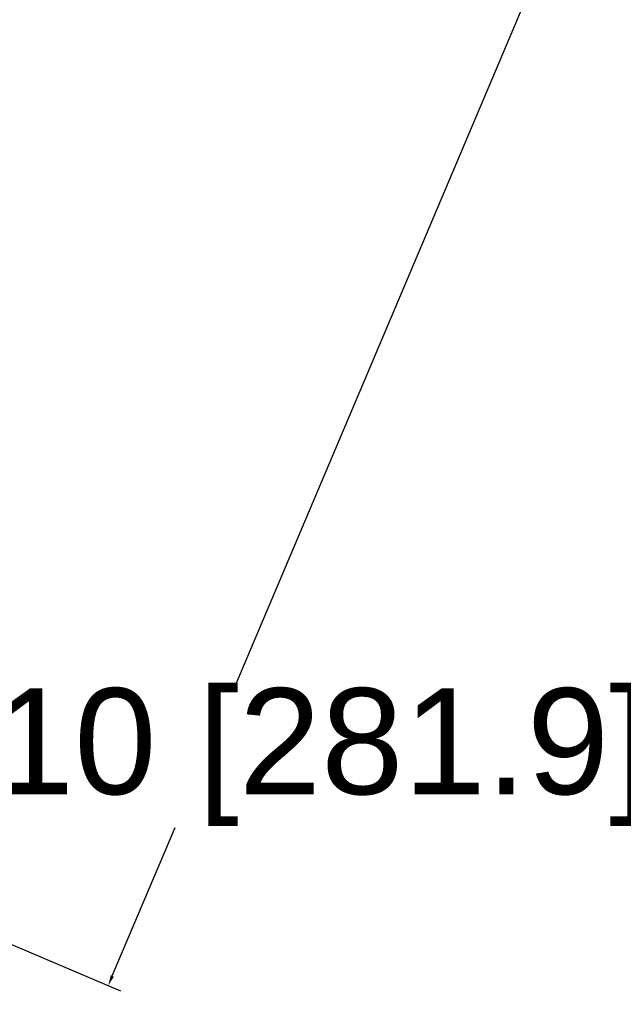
# Model space of a CAD drawing. Header units: inches. Extents: x 2.9 to 75, y -2.3 to 43.7.
# Tile 12 of 155: x 22.4 to 28.1, y 7.4 to 16.7. Entities that reach past the tile are written whole.
import ezdxf

# ---------------------------------------------------------------- set-up
doc = ezdxf.new("R2010")
doc.units = ezdxf.units.IN
doc.header["$MEASUREMENT"] = 0
doc.layers.add('Dimensions(ROSSANSI)', color=7, linetype='Continuous', lineweight=25)
doc.styles.add('DEFAULT-ROSSANSI', font='arial.ttf')
doc.dimstyles.new('DEFAULT-ROSSANSI', dxfattribs={"dimtxt": 1, "dimasz": 0.098425, "dimexe": 0.125, "dimexo": 0.0625, "dimgap": 0.031496, "dimtad": 0, "dimtih": 1, "dimtoh": 1, "dimrnd": 1e-08, "dimzin": 0, "dimdsep": 46, "dimtxsty": 'DEFAULT-ROSSANSI', "dimcen": 0.09, "dimdle": 0.393701, "dimclrd": 7, "dimclre": 7, "dimclrt": 179, "dimadec": 0, "dimazin": 0, "dimtfac": 1, "dimtofl": 0, "dimtmove": 0, "dimatfit": 3, "dimfxl": 1, "dimtolj": 1, "dimtzin": 0, "dimlwd": 25, "dimlwe": 25, "dimarcsym": 0})

# ---------------------------------------------------------------- blocks, each defined once
blk = doc.blocks.new('*D6')
at = {"layer": 'Defpoints', "color": 0}
for p in [(20.4241, 20.8044), (17.2597, 10.0939), (23.203, 7.5773)]:
    blk.add_point(p, dxfattribs=at)
at = {"layer": 'Dimensions(ROSSANSI)', "color": 7, "lineweight": 25}
for p, q in [((20.4816, 20.78), (27.6449, 17.7468)), ((27.4914, 17.7049), (24.4043, 10.4143)), ((17.3172, 10.0695), (23.3181, 7.5285)), ((23.2413, 7.6679), (23.8348, 9.0695))]:
    blk.add_line(p, q, dxfattribs=at)
at = {"layer": 'Dimensions(ROSSANSI)', "color": 7}
for points in [[(27.4763, 17.7113), (27.5066, 17.6985), (27.5298, 17.7955)], [(23.2262, 7.6743), (23.2564, 7.6615), (23.203, 7.5773)]]:
    blk.add_solid(points, dxfattribs=at)
at = {"layer": 'Dimensions(ROSSANSI)', "color": 179, "lineweight": 25, "insert": (20.1629, 10.3828), "char_height": 1, "attachment_point": 1, "style": 'DEFAULT-ROSSANSI'}
blk.add_mtext('\\A1;11.10 [281.9]', dxfattribs=at)

msp = doc.modelspace()

# ---------------------------------------------------------------- dimensions: what is measured, and where the dimension line sits
at = {"layer": 'Dimensions(ROSSANSI)', "color": 7, "lineweight": 25}
dim = msp.add_linear_dim(base=(23.203, 7.5773), p1=(20.4241, 20.8044), p2=(17.2597, 10.0939), angle=67.05, dimstyle='DEFAULT-ROSSANSI', override={"dimdec": 2, "dimtp": 0, "dimtm": 0, "dimtdec": 2, "dimatfit": 1}, dxfattribs=at)
dim.commit()
dim.dimension.update_dxf_attribs({"geometry": '*D6', "text_midpoint": (24.1196, 9.7419), "dimtype": 160})

doc.saveas('drawing.dxf')
